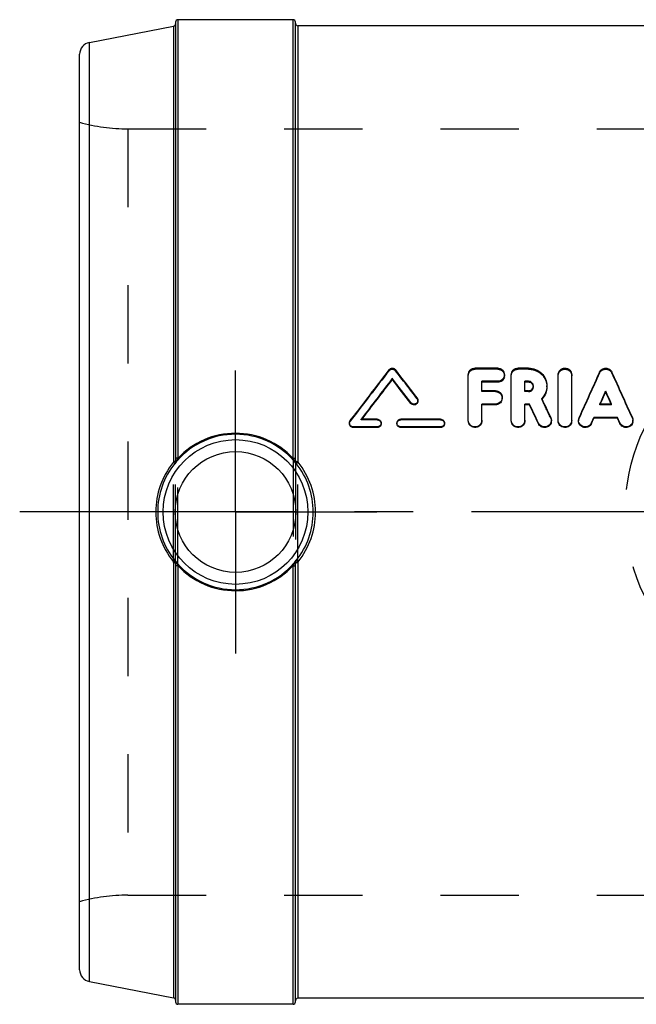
# Model space of a CAD drawing. Header units: millimetres. Extents: x 427 to 568, y 427 to 568.
# Tile 1 of 2: x 427 to 478, y 486 to 568. Entities that reach past the tile are written whole.
import ezdxf

# ---------------------------------------------------------------- set-up
doc = ezdxf.new("R2010")
doc.units = ezdxf.units.MM
doc.header["$LTSCALE"] = 65.185185
doc.linetypes.add('CENTER', pattern=[0.6, 0.375, -0.075, 0.075, -0.075])
doc.linetypes.add('HIDDEN', pattern=[0.2, 0.1, -0.1])
for name, color, linetype in [('ACHSEN_S', 7, 'CONTINUOUS'), ('KOERPER', 7, 'CONTINUOUS'), ('KONST.EL_MIT_GEO', 7, 'CONTINUOUS'), ('KURVEN', 7, 'CONTINUOUS')]:
    doc.layers.add(name, color=color, linetype=linetype)

msp = doc.modelspace()

# ---------------------------------------------------------------- linework, layer by layer
at = {"layer": 'ACHSEN_S', "color": 2, "linetype": 'CENTER'}
msp.add_line((528.258, 527.011), (427.011, 527.011), dxfattribs=at)
at = {"layer": 'KOERPER', "color": 7, "linetype": 'Continuous'}
for p, q in [((449.811, 568.061), (440.211, 568.061)), ((496.555, 567.561), (450.211, 567.561)), ((482.464, 486.461), (450.211, 486.461)), ((449.811, 485.961), (440.211, 485.961))]:
    msp.add_line(p, q, dxfattribs=at)
at = {"layer": 'KOERPER', "color": 2, "linetype": 'CENTER'}
for q in [(445.011, 538.796), (433.225, 527.011), (445.011, 515.225), (456.797, 527.011)]:
    msp.add_line((445.011, 527.011), q, dxfattribs=at)
at = {"layer": 'KONST.EL_MIT_GEO', "color": 7, "linetype": 'Continuous'}
for p, q in [((432.82, 566.163), (439.849, 567.529)), ((439.849, 567.529), (439.849, 531.231)), ((440.011, 567.861), (440.011, 531.241)), ((440.211, 568.061), (440.211, 531.491)), ((449.811, 531.49), (449.811, 568.061)), ((450.011, 531.241), (450.011, 567.856)), ((450.211, 567.561), (450.211, 531.228)), ((432.82, 487.858), (432.82, 566.163)), ((432.011, 488.84), (432.011, 565.181)), ((466.875, 539.011), (464.988, 539.011)), ((469.452, 539.011), (468.573, 539.011)), ((458.086, 538.075), (458.086, 538.157)), ((464.422, 534.665), (464.422, 538.461)), ((465.554, 537.126), (465.554, 537.909)), ((466.875, 537.909), (465.554, 537.909)), ((466.875, 537.829), (465.554, 537.829)), ((466.875, 537.829), (466.875, 537.909)), ((468.007, 534.665), (468.007, 538.461)), ((469.139, 537.126), (469.139, 537.909)), ((469.452, 537.909), (469.139, 537.909)), ((469.452, 537.829), (469.139, 537.829)), ((469.452, 537.829), (469.452, 537.909)), ((471.92, 534.665), (471.92, 538.461)), ((473.052, 534.665), (473.052, 538.461)), ((466.686, 537.126), (465.554, 537.126)), ((469.452, 537.126), (469.139, 537.126)), ((475.886, 537.015), (475.886, 537.089)), ((459.633, 536.064), (459.633, 536.131)), ((470.583, 536.419), (470.556, 536.476)), ((475.434, 536.015), (475.512, 536.186)), ((476.338, 536.015), (476.261, 536.186)), ((465.554, 534.665), (465.554, 536.015)), ((466.686, 536.015), (465.554, 536.015)), ((466.686, 535.949), (465.554, 535.949)), ((466.686, 535.949), (466.686, 536.015)), ((469.139, 534.665), (469.139, 536.015)), ((469.526, 536.015), (469.139, 536.015)), ((469.526, 535.949), (469.139, 535.949)), ((469.526, 535.949), (469.526, 536.015)), ((476.368, 536.015), (475.404, 536.015)), ((454.577, 534.627), (454.948, 535.119)), ((454.948, 535.119), (454.976, 535.155)), ((456.822, 534.758), (455.5, 534.758)), ((462.105, 534.758), (458.803, 534.758)), ((474.702, 534.439), (474.906, 534.898)), ((474.702, 534.385), (474.906, 534.84)), ((474.906, 534.84), (474.906, 534.898)), ((476.866, 534.898), (474.906, 534.898)), ((476.866, 534.84), (474.906, 534.84)), ((476.866, 534.84), (476.866, 534.898)), ((477.07, 534.439), (476.866, 534.898)), ((477.07, 534.385), (476.866, 534.84)), ((454.841, 534.052), (454.841, 534.104)), ((456.822, 534.104), (454.841, 534.104)), ((456.822, 534.052), (454.841, 534.052)), ((456.822, 534.052), (456.822, 534.104)), ((458.803, 534.052), (458.803, 534.104)), ((462.105, 534.104), (458.803, 534.104)), ((462.105, 534.052), (458.803, 534.052)), ((462.105, 534.052), (462.105, 534.104)), ((470.275, 534.374), (470.275, 534.428)), ((474.702, 534.385), (474.702, 534.439)), ((477.07, 534.385), (477.07, 534.439)), ((440.144, 531.352), (440.132, 531.328)), ((440.211, 531.49), (440.144, 531.352)), ((449.825, 531.461), (449.811, 531.49)), ((449.839, 531.433), (449.825, 531.461)), ((449.89, 531.328), (449.839, 531.433)), ((439.946, 531.039), (439.945, 531.064)), ((450.077, 531.061), (450.076, 531.041)), ((439.945, 522.958), (439.946, 522.983)), ((450.076, 522.983), (450.077, 522.96)), ((439.849, 522.791), (439.849, 486.492)), ((440.011, 522.781), (440.011, 486.166)), ((440.132, 522.694), (440.183, 522.589)), ((440.183, 522.589), (440.197, 522.56)), ((440.197, 522.56), (440.211, 522.531)), ((440.211, 522.531), (440.211, 485.961)), ((449.811, 522.531), (449.878, 522.669)), ((449.811, 485.961), (449.811, 522.531)), ((449.878, 522.669), (449.89, 522.694)), ((450.011, 486.16), (450.011, 522.781)), ((450.211, 522.793), (450.211, 486.461)), ((432.82, 487.858), (439.849, 486.492))]:
    msp.add_line(p, q, dxfattribs=at)
at = {"layer": 'KONST.EL_MIT_GEO', "color": 8, "linetype": 'HIDDEN'}
for p, q in [((436.036, 558.961), (436.036, 495.061)), ((436.036, 558.961), (492.011, 558.961)), ((457.818, 538.793), (457.818, 538.88)), ((458.355, 538.793), (458.355, 538.88)), ((464.988, 538.922), (464.988, 539.011)), ((466.875, 538.922), (464.988, 538.922)), ((466.875, 538.922), (466.875, 539.011)), ((468.573, 538.922), (468.573, 539.011)), ((469.452, 538.922), (468.573, 538.922)), ((469.452, 538.922), (469.452, 539.011)), ((475.368, 538.597), (475.368, 538.682)), ((476.404, 538.597), (476.404, 538.682)), ((467.441, 538.377), (467.441, 538.461)), ((465.554, 537.051), (465.554, 537.126)), ((466.686, 537.051), (465.554, 537.051)), ((466.686, 537.051), (466.686, 537.126)), ((469.139, 537.051), (469.139, 537.126)), ((469.452, 537.051), (469.139, 537.051)), ((469.452, 537.051), (469.452, 537.126)), ((469.853, 537.441), (469.853, 537.518)), ((470.985, 537.44), (470.985, 537.518)), ((460.162, 536.449), (460.162, 536.519)), ((460.228, 536.256), (460.228, 536.325)), ((467.252, 536.501), (467.252, 536.571)), ((470.556, 536.406), (470.556, 536.476)), ((475.404, 535.949), (475.404, 536.015)), ((475.404, 535.949), (475.434, 536.015)), ((476.368, 535.949), (475.404, 535.949)), ((476.368, 535.949), (476.338, 536.015)), ((476.368, 535.949), (476.368, 536.015)), ((454.577, 534.571), (454.577, 534.627)), ((455.5, 534.702), (455.5, 534.758)), ((455.5, 534.702), (455.527, 534.738)), ((456.822, 534.702), (455.5, 534.702)), ((455.527, 534.738), (455.543, 534.759)), ((456.822, 534.702), (456.822, 534.758)), ((458.803, 534.702), (458.803, 534.758)), ((462.105, 534.702), (458.803, 534.702)), ((462.105, 534.702), (462.105, 534.758)), ((464.422, 534.609), (464.422, 534.665)), ((465.554, 534.609), (465.554, 534.665)), ((468.007, 534.609), (468.007, 534.665)), ((469.139, 534.609), (469.139, 534.665)), ((471.301, 534.844), (471.301, 534.902)), ((471.354, 534.609), (471.354, 534.665)), ((471.92, 534.609), (471.92, 534.665)), ((473.052, 534.609), (473.052, 534.665)), ((473.618, 534.665), (473.618, 534.609)), ((473.666, 534.833), (473.666, 534.891)), ((478.106, 534.833), (478.106, 534.891)), ((478.154, 534.609), (478.154, 534.665)), ((454.511, 534.431), (454.511, 534.377)), ((457.152, 534.377), (457.152, 534.432)), ((458.473, 534.432), (458.473, 534.377)), ((462.435, 534.377), (462.435, 534.432)), ((439.849, 522.791), (439.849, 531.231)), ((440.011, 522.781), (440.011, 531.241)), ((440.211, 522.531), (440.211, 531.491)), ((449.811, 531.49), (449.811, 522.531)), ((450.011, 531.241), (450.011, 522.781)), ((450.211, 522.793), (450.211, 531.228)), ((436.036, 495.061), (492.011, 495.061))]:
    msp.add_line(p, q, dxfattribs=at)
at = {"layer": 'KONST.EL_MIT_GEO', "color": 7, "linetype": 'Continuous'}
for radius in [6.034, 5.034]:
    msp.add_circle((445.011, 527.011), radius, dxfattribs=at)
for centre, radius, start, end in [((439.811, 567.726), 0.2, 280.99849, 360), ((440.211, 567.861), 0.2, 90, 180.00037), ((449.811, 567.861), 0.2, 359.99963, 90), ((450.211, 567.761), 0.2, 180, 270), ((433.011, 565.181), 1, 101, 180.00001), ((915.448, 186.749), 577.427, 142.423007, 142.887851), ((5.819, 190.647), 571.012, 37.28052, 37.57884), ((1069.431, 269.754), 652.099, 155.644016, 156.009188), ((-117.659, 269.754), 652.099, 23.990812, 24.355984), ((919.451, 184.333), 581.419, 142.515185, 142.936026), ((914.982, 185.086), 577.369, 142.310974, 142.725698), ((2.643, 188.851), 573.972, 37.232178, 37.486636), ((6.86, 189.444), 570.218, 37.43583, 37.69077), ((469.469, 537.518), 0.384, 350.07558, 359.99372), ((-109.622, 260.898), 642.301, 25.251854, 25.401621), ((-114.285, 259.284), 646.076, 25.205761, 25.361371), ((-107.295, 260.508), 639.21, 25.368876, 25.525213), ((454.836, 534.431), 0.325, 142.91735, 154.41483), ((458.8, 534.431), 0.327, 160.08778, 179.9203), ((474.171, 534.665), 0.553, 155.95699, 179.95195), ((445.011, 527.041), 6.453, 41.39164, 138.57897), ((445.011, 527.014), 6.563, 42.9989, 136.99782), ((445.018, 527.028), 6.467, 139.91953, 141.66577), ((445.03, 527.018), 6.482, 138.5375, 139.91977), ((439.072, 531.849), 1.181, 330.07108, 333.83202), ((445.001, 527.026), 6.47, 38.33282, 41.43381), ((450.895, 531.82), 1.12, 206.11713, 208.11059), ((450.332, 531.239), 0.321, 179.66576, 183.35228), ((450.211, 533.097), 1.868, 268.934, 269.99881), ((444.983, 527.01), 6.624, 141.38303, 179.99316), ((444.997, 527.012), 6.476, 141.2682, 180.00962), ((444.965, 527.026), 6.599, 141.12073, 141.39195), ((439.712, 531.251), 0.299, 321.24005, 334.12118), ((438.18, 532.413), 2.237, 322.10688, 323.00996), ((439.67, 531.237), 0.34, 324.26983, 327.68961), ((439.662, 531.242), 0.348, 327.74216, 338.62954), ((450.309, 531.247), 0.297, 205.81297, 218.75798), ((444.979, 527.012), 6.51, 359.99117, 38.46563), ((448.765, 533.031), 2.374, 307.41221, 308.1925), ((445.033, 527.01), 6.657, 0.00741, 38.63072), ((444.983, 527.012), 6.624, 180.00681, 218.61758), ((444.997, 527.01), 6.476, 179.99038, 218.7318), ((444.979, 527.01), 6.51, 321.53437, 0.00883), ((445.033, 527.012), 6.657, 321.36924, 359.99263), ((445.021, 526.996), 6.47, 218.33298, 221.43677), ((445.004, 526.993), 6.466, 319.91966, 321.66612), ((451.842, 521.608), 2.238, 142.10747, 143.01079), ((450.352, 522.784), 0.34, 144.26984, 147.20744), ((444.965, 526.996), 6.6, 218.60861, 218.87923), ((439.709, 522.77), 0.301, 0.04706, 6.47787), ((439.69, 522.782), 0.321, 359.667, 4.70383), ((439.127, 522.201), 1.119, 26.11671, 28.10575), ((445.011, 526.981), 6.453, 221.39459, 318.58271), ((445.011, 527.007), 6.563, 222.99909, 316.99733), ((444.992, 527.003), 6.482, 318.54128, 319.9199), ((450.95, 522.173), 1.181, 150.07143, 153.83165), ((450.31, 522.773), 0.299, 167.14704, 180.05283), ((450.359, 522.78), 0.348, 147.26538, 158.63288), ((450.211, 520.925), 1.868, 90.00141, 91.06589), ((448.766, 520.992), 2.372, 51.8084, 52.58895), ((433.011, 488.84), 1, 179.99999, 259), ((439.811, 486.296), 0.2, 0, 79.00153), ((440.211, 486.161), 0.2, 179.9997, 270), ((449.811, 486.161), 0.2, 270, 0.0003), ((450.211, 486.261), 0.2, 90, 180)]:
    msp.add_arc(centre, radius, start, end, dxfattribs=at)
at = {"layer": 'KONST.EL_MIT_GEO', "color": 8, "linetype": 'HIDDEN'}
for centre, radius, start, end in [((436.036, 573.961), 15, 254.43642, 270), ((912.899, 186.043), 575.787, 142.219489, 142.749069), ((10.008, 191.23), 567.287, 37.48426, 37.78315), ((1062.18, 270.985), 644.952, 155.484956, 155.851919), ((-110.407, 270.985), 644.952, 24.148081, 24.515044), ((466.909, 538.377), 0.531, 349.72006, 359.97503), ((469.474, 537.441), 0.378, 0.00129, 5.83105), ((466.71, 536.501), 0.541, 344.69333, 359.95817), ((469.457, 537.493), 1.545, 315.31656, 317.26159), ((-102.444, 262.224), 635.221, 25.415164, 25.57132), ((465.009, 534.608), 0.545, 350.68365, 0.04904), ((468.594, 534.608), 0.545, 350.68365, 0.04904), ((470.805, 534.609), 0.549, 349.95425, 359.96979), ((472.507, 534.608), 0.545, 350.68365, 0.04904), ((477.605, 534.609), 0.549, 348.68371, 359.9607), ((436.036, 480.061), 15, 90, 105.56358)]:
    msp.add_arc(centre, radius, start, end, dxfattribs=at)
at = {"layer": 'KONST.EL_MIT_GEO', "color": 7, "linetype": 'Continuous'}
for points, knots in [([(457.818, 538.88), (457.878, 538.959), (458.086, 539.062), (458.294, 538.959), (458.355, 538.88)], [0, 0, 0, 0, 0.499097, 1, 1, 1, 1]), ([(464.422, 538.461), (464.422, 538.602), (464.547, 538.898), (464.844, 539.011), (464.988, 539.011)], [0, 0, 0, 0, 0.495681, 1, 1, 1, 1]), ([(466.875, 539.011), (467.018, 539.011), (467.316, 538.897), (467.441, 538.602), (467.441, 538.461)], [0, 0, 0, 0, 0.504615, 1, 1, 1, 1]), ([(468.007, 538.461), (468.007, 538.602), (468.132, 538.898), (468.429, 539.011), (468.573, 539.011)], [0, 0, 0, 0, 0.495681, 1, 1, 1, 1]), ([(469.452, 539.011), (469.651, 539.011), (470.053, 538.934), (470.563, 538.603), (470.905, 538.107), (470.985, 537.712), (470.985, 537.518)], [0, 0, 0, 0, 0.253435, 0.504591, 0.752849, 1, 1, 1, 1]), ([(471.92, 538.461), (471.92, 538.602), (472.047, 538.898), (472.487, 539.067), (472.925, 538.897), (473.052, 538.602), (473.052, 538.461)], [0, 0, 0, 0, 0.24826, 0.500467, 0.752028, 1, 1, 1, 1]), ([(475.368, 538.682), (475.412, 538.778), (475.561, 538.949), (475.885, 539.041), (476.21, 538.95), (476.36, 538.779), (476.404, 538.682)], [0, 0, 0, 0, 0.247692, 0.498972, 0.751085, 1, 1, 1, 1]), ([(467.441, 538.461), (467.441, 538.32), (467.316, 538.024), (467.019, 537.909), (466.875, 537.909)], [0, 0, 0, 0, 0.49507, 1, 1, 1, 1]), ([(467.432, 538.282), (467.41, 538.158), (467.266, 537.918), (467.003, 537.829), (466.875, 537.829)], [0, 0, 0, 0, 0.494641, 1, 1, 1, 1]), ([(469.853, 537.518), (469.853, 537.618), (469.765, 537.828), (469.554, 537.909), (469.452, 537.909)], [0, 0, 0, 0, 0.49557, 1, 1, 1, 1]), ([(469.761, 537.688), (469.705, 537.753), (469.597, 537.817), (469.482, 537.829), (469.452, 537.829)], [0, 0, 0, 0, 0.742947, 1, 1, 1, 1]), ([(466.686, 537.126), (466.83, 537.126), (467.129, 537.01), (467.252, 536.713), (467.252, 536.571)], [0, 0, 0, 0, 0.503549, 1, 1, 1, 1]), ([(469.452, 537.126), (469.543, 537.126), (469.731, 537.19), (469.832, 537.363), (469.847, 537.452)], [0, 0, 0, 0, 0.502169, 1, 1, 1, 1]), ([(470.985, 537.518), (470.985, 537.327), (470.908, 536.941), (470.69, 536.613), (470.556, 536.476)], [0, 0, 0, 0, 0.497969, 1, 1, 1, 1]), ([(470.985, 537.44), (470.985, 537.26), (470.915, 536.893), (470.716, 536.578), (470.592, 536.444)], [0, 0, 0, 0, 0.497907, 1, 1, 1, 1]), ([(460.228, 536.325), (460.228, 536.258), (460.183, 536.121), (460.008, 535.996), (459.793, 535.994), (459.674, 536.077), (459.633, 536.131)], [0, 0, 0, 0, 0.247544, 0.496665, 0.749898, 1, 1, 1, 1]), ([(460.197, 536.12), (460.151, 536.023), (459.938, 535.871), (459.699, 535.978), (459.633, 536.064)], [0, 0, 0, 0, 0.497866, 1, 1, 1, 1]), ([(467.252, 536.571), (467.252, 536.429), (467.129, 536.131), (466.83, 536.015), (466.686, 536.015)], [0, 0, 0, 0, 0.496223, 1, 1, 1, 1]), ([(467.233, 536.358), (467.201, 536.243), (467.054, 536.028), (466.807, 535.949), (466.686, 535.949)], [0, 0, 0, 0, 0.496313, 1, 1, 1, 1]), ([(456.822, 534.758), (456.906, 534.758), (457.081, 534.689), (457.152, 534.515), (457.152, 534.432)], [0, 0, 0, 0, 0.502333, 1, 1, 1, 1]), ([(458.493, 534.542), (458.515, 534.605), (458.602, 534.717), (458.737, 534.758), (458.803, 534.758)], [0, 0, 0, 0, 0.500527, 1, 1, 1, 1]), ([(462.105, 534.758), (462.189, 534.758), (462.364, 534.689), (462.435, 534.515), (462.435, 534.432)], [0, 0, 0, 0, 0.502333, 1, 1, 1, 1]), ([(465.554, 534.665), (465.554, 534.522), (465.43, 534.222), (464.987, 534.045), (464.546, 534.223), (464.422, 534.522), (464.422, 534.665)], [0, 0, 0, 0, 0.249543, 0.500479, 0.750754, 1, 1, 1, 1]), ([(465.547, 534.52), (465.525, 534.387), (465.369, 534.126), (464.94, 534.001), (464.534, 534.191), (464.422, 534.473), (464.422, 534.609)], [0, 0, 0, 0, 0.247919, 0.500286, 0.75128, 1, 1, 1, 1]), ([(469.139, 534.665), (469.139, 534.522), (469.015, 534.222), (468.572, 534.045), (468.131, 534.223), (468.007, 534.522), (468.007, 534.665)], [0, 0, 0, 0, 0.249543, 0.500479, 0.750754, 1, 1, 1, 1]), ([(469.132, 534.52), (469.11, 534.387), (468.954, 534.126), (468.525, 534.001), (468.119, 534.191), (468.007, 534.473), (468.007, 534.609)], [0, 0, 0, 0, 0.247919, 0.500286, 0.75128, 1, 1, 1, 1]), ([(471.354, 534.665), (471.354, 534.541), (471.264, 534.285), (470.92, 534.075), (470.519, 534.121), (470.328, 534.315), (470.275, 534.428)], [0, 0, 0, 0, 0.24826, 0.499351, 0.750054, 1, 1, 1, 1]), ([(471.346, 534.513), (471.325, 534.399), (471.206, 534.178), (470.867, 534.019), (470.499, 534.086), (470.325, 534.269), (470.275, 534.374)], [0, 0, 0, 0, 0.247975, 0.499318, 0.750717, 1, 1, 1, 1]), ([(473.052, 534.665), (473.052, 534.522), (472.928, 534.222), (472.485, 534.045), (472.044, 534.223), (471.92, 534.522), (471.92, 534.665)], [0, 0, 0, 0, 0.249543, 0.500479, 0.750754, 1, 1, 1, 1]), ([(473.045, 534.52), (473.023, 534.387), (472.868, 534.126), (472.438, 534.001), (472.032, 534.191), (471.92, 534.473), (471.92, 534.609)], [0, 0, 0, 0, 0.247919, 0.500286, 0.75128, 1, 1, 1, 1]), ([(474.702, 534.439), (474.651, 534.324), (474.462, 534.124), (474.059, 534.073), (473.71, 534.281), (473.618, 534.54), (473.618, 534.665)], [0, 0, 0, 0, 0.25035, 0.500796, 0.750816, 1, 1, 1, 1]), ([(474.702, 534.385), (474.651, 534.27), (474.461, 534.072), (474.059, 534.021), (473.711, 534.227), (473.618, 534.485), (473.618, 534.609)], [0, 0, 0, 0, 0.250164, 0.501359, 0.751666, 1, 1, 1, 1]), ([(478.154, 534.665), (478.154, 534.54), (478.062, 534.281), (477.714, 534.073), (477.31, 534.125), (477.121, 534.325), (477.07, 534.439)], [0, 0, 0, 0, 0.248227, 0.499363, 0.750059, 1, 1, 1, 1]), ([(478.143, 534.502), (478.121, 534.388), (477.996, 534.169), (477.654, 534.018), (477.288, 534.092), (477.117, 534.279), (477.07, 534.385)], [0, 0, 0, 0, 0.248054, 0.499456, 0.750816, 1, 1, 1, 1]), ([(454.841, 534.104), (454.757, 534.104), (454.582, 534.174), (454.511, 534.348), (454.511, 534.431)], [0, 0, 0, 0, 0.50202, 1, 1, 1, 1]), ([(454.841, 534.052), (454.757, 534.052), (454.583, 534.12), (454.511, 534.294), (454.511, 534.377)], [0, 0, 0, 0, 0.503322, 1, 1, 1, 1]), ([(457.152, 534.432), (457.152, 534.348), (457.081, 534.173), (456.906, 534.104), (456.822, 534.104)], [0, 0, 0, 0, 0.498649, 1, 1, 1, 1]), ([(457.131, 534.261), (457.107, 534.2), (457.02, 534.092), (456.887, 534.052), (456.822, 534.052)], [0, 0, 0, 0, 0.499867, 1, 1, 1, 1]), ([(458.803, 534.104), (458.719, 534.104), (458.544, 534.174), (458.473, 534.348), (458.473, 534.432)], [0, 0, 0, 0, 0.50221, 1, 1, 1, 1]), ([(458.803, 534.052), (458.719, 534.052), (458.545, 534.12), (458.473, 534.294), (458.473, 534.377)], [0, 0, 0, 0, 0.503513, 1, 1, 1, 1]), ([(462.435, 534.432), (462.435, 534.348), (462.364, 534.173), (462.189, 534.104), (462.105, 534.104)], [0, 0, 0, 0, 0.498649, 1, 1, 1, 1]), ([(462.414, 534.261), (462.39, 534.2), (462.303, 534.092), (462.17, 534.052), (462.105, 534.052)], [0, 0, 0, 0, 0.499867, 1, 1, 1, 1]), ([(439.849, 531.231), (439.884, 531.231), (439.936, 531.237), (439.993, 531.238), (440.009, 531.248)], [0, 0, 0, 0, 0.659947, 1, 1, 1, 1]), ([(440.011, 531.241), (440.011, 531.229), (440.009, 531.186), (439.998, 531.144), (439.987, 531.115)], [0, 0, 0, 0, 0.272517, 1, 1, 1, 1]), ([(440.211, 531.49), (440.185, 531.49), (440.139, 531.489), (440.074, 531.486), (440.039, 531.479), (440.011, 531.474), (440.011, 531.469)], [0, 0, 0, 0, 0.376817, 0.698032, 0.914292, 1, 1, 1, 1]), ([(440.018, 531.265), (440.016, 531.261), (440.012, 531.254), (440.011, 531.245), (440.011, 531.241)], [0, 0, 0, 0, 0.514514, 1, 1, 1, 1]), ([(440.132, 531.328), (440.119, 531.325), (440.077, 531.314), (440.033, 531.292), (440.018, 531.265)], [0, 0, 0, 0, 0.307557, 1, 1, 1, 1]), ([(449.811, 531.49), (449.836, 531.49), (449.883, 531.489), (449.948, 531.486), (449.982, 531.479), (450.011, 531.474), (450.011, 531.469)], [0, 0, 0, 0, 0.376816, 0.698031, 0.914291, 1, 1, 1, 1]), ([(449.89, 531.328), (449.903, 531.325), (449.945, 531.314), (449.989, 531.292), (450.004, 531.265)], [0, 0, 0, 0, 0.307492, 1, 1, 1, 1]), ([(450.004, 531.265), (450.006, 531.261), (450.01, 531.254), (450.011, 531.245), (450.011, 531.241)], [0, 0, 0, 0, 0.514566, 1, 1, 1, 1]), ([(450.011, 531.249), (450.011, 531.244), (450.033, 531.24), (450.062, 531.234), (450.116, 531.231), (450.154, 531.229), (450.176, 531.229)], [0, 0, 0, 0, 0.083428, 0.292865, 0.610434, 1, 1, 1, 1]), ([(439.827, 531.168), (439.841, 531.157), (439.88, 531.123), (439.923, 531.092), (439.943, 531.066)], [0, 0, 0, 0, 0.354067, 1, 1, 1, 1]), ([(450.077, 531.061), (450.081, 531.059), (450.097, 531.07), (450.123, 531.083), (450.162, 531.112), (450.191, 531.134), (450.207, 531.146)], [0, 0, 0, 0, 0.088612, 0.299293, 0.613705, 1, 1, 1, 1]), ([(439.946, 522.983), (439.954, 522.971), (439.987, 522.918), (440.006, 522.856), (440.01, 522.809)], [0, 0, 0, 0, 0.23629, 1, 1, 1, 1]), ([(439.827, 522.853), (439.841, 522.865), (439.88, 522.898), (439.923, 522.929), (439.943, 522.955)], [0, 0, 0, 0, 0.354198, 1, 1, 1, 1]), ([(439.849, 522.791), (439.884, 522.79), (439.936, 522.785), (439.993, 522.784), (440.009, 522.774)], [0, 0, 0, 0, 0.659939, 1, 1, 1, 1]), ([(440.018, 522.756), (440.015, 522.76), (440.012, 522.768), (440.011, 522.776), (440.011, 522.781)], [0, 0, 0, 0, 0.514566, 1, 1, 1, 1]), ([(440.211, 522.531), (440.185, 522.531), (440.139, 522.532), (440.074, 522.536), (440.039, 522.542), (440.011, 522.547), (440.011, 522.553)], [0, 0, 0, 0, 0.376816, 0.698031, 0.914291, 1, 1, 1, 1]), ([(440.132, 522.694), (440.119, 522.697), (440.077, 522.708), (440.033, 522.73), (440.018, 522.756)], [0, 0, 0, 0, 0.307492, 1, 1, 1, 1]), ([(449.811, 522.531), (449.836, 522.531), (449.883, 522.532), (449.948, 522.536), (449.982, 522.542), (450.011, 522.547), (450.011, 522.553)], [0, 0, 0, 0, 0.376816, 0.698032, 0.914292, 1, 1, 1, 1]), ([(449.89, 522.694), (449.903, 522.697), (449.945, 522.708), (449.989, 522.73), (450.004, 522.756)], [0, 0, 0, 0, 0.307556, 1, 1, 1, 1]), ([(450.004, 522.756), (450.006, 522.76), (450.01, 522.768), (450.011, 522.776), (450.011, 522.781)], [0, 0, 0, 0, 0.514514, 1, 1, 1, 1]), ([(450.011, 522.781), (450.011, 522.792), (450.013, 522.835), (450.024, 522.878), (450.035, 522.907)], [0, 0, 0, 0, 0.272516, 1, 1, 1, 1]), ([(450.011, 522.772), (450.011, 522.777), (450.033, 522.782), (450.062, 522.787), (450.116, 522.791), (450.154, 522.792), (450.176, 522.793)], [0, 0, 0, 0, 0.083429, 0.292868, 0.610439, 1, 1, 1, 1]), ([(450.077, 522.96), (450.081, 522.962), (450.097, 522.951), (450.123, 522.938), (450.162, 522.909), (450.191, 522.888), (450.207, 522.876)], [0, 0, 0, 0, 0.088589, 0.299237, 0.613647, 1, 1, 1, 1])]:
    msp.add_open_spline(points, degree=3, knots=knots, dxfattribs=at)
at = {"layer": 'KONST.EL_MIT_GEO', "color": 8, "linetype": 'HIDDEN'}
for points, knots in [([(457.818, 538.793), (457.878, 538.871), (458.086, 538.974), (458.294, 538.871), (458.355, 538.793)], [0, 0, 0, 0, 0.499094, 1, 1, 1, 1]), ([(464.422, 538.377), (464.422, 538.517), (464.548, 538.811), (464.844, 538.922), (464.988, 538.922)], [0, 0, 0, 0, 0.494379, 1, 1, 1, 1]), ([(466.875, 538.922), (467.018, 538.922), (467.315, 538.811), (467.441, 538.517), (467.441, 538.377)], [0, 0, 0, 0, 0.505918, 1, 1, 1, 1]), ([(468.007, 538.377), (468.007, 538.517), (468.133, 538.811), (468.429, 538.922), (468.573, 538.922)], [0, 0, 0, 0, 0.494379, 1, 1, 1, 1]), ([(469.452, 538.922), (469.651, 538.922), (470.052, 538.846), (470.562, 538.519), (470.905, 538.026), (470.985, 537.634), (470.985, 537.44)], [0, 0, 0, 0, 0.254282, 0.505796, 0.753706, 1, 1, 1, 1]), ([(471.92, 538.377), (471.92, 538.517), (472.048, 538.812), (472.487, 538.979), (472.924, 538.811), (473.052, 538.517), (473.052, 538.377)], [0, 0, 0, 0, 0.247608, 0.500469, 0.75268, 1, 1, 1, 1]), ([(475.368, 538.597), (475.412, 538.692), (475.562, 538.862), (475.885, 538.953), (476.209, 538.863), (476.36, 538.693), (476.404, 538.597)], [0, 0, 0, 0, 0.247242, 0.498969, 0.751535, 1, 1, 1, 1]), ([(466.686, 537.051), (466.83, 537.051), (467.127, 536.938), (467.252, 536.642), (467.252, 536.501)], [0, 0, 0, 0, 0.504853, 1, 1, 1, 1]), ([(469.452, 537.051), (469.554, 537.051), (469.764, 537.132), (469.853, 537.341), (469.853, 537.441)], [0, 0, 0, 0, 0.504748, 1, 1, 1, 1]), ([(456.822, 534.702), (456.906, 534.702), (457.081, 534.634), (457.152, 534.46), (457.152, 534.377)], [0, 0, 0, 0, 0.503636, 1, 1, 1, 1]), ([(458.473, 534.377), (458.473, 534.46), (458.545, 534.634), (458.719, 534.702), (458.803, 534.702)], [0, 0, 0, 0, 0.497222, 1, 1, 1, 1]), ([(462.105, 534.702), (462.189, 534.702), (462.364, 534.634), (462.435, 534.46), (462.435, 534.377)], [0, 0, 0, 0, 0.503636, 1, 1, 1, 1])]:
    msp.add_open_spline(points, degree=3, knots=knots, dxfattribs=at)
for points in [[(469.851, 537.479), (469.843, 537.555), (469.81, 537.631), (469.761, 537.688)], [(460.162, 536.449), (460.204, 536.395), (460.228, 536.324), (460.228, 536.256)], [(454.511, 534.377), (454.511, 534.445), (454.535, 534.517), (454.577, 534.571)], [(471.301, 534.844), (471.335, 534.771), (471.354, 534.689), (471.354, 534.609)], [(473.618, 534.609), (473.618, 534.685), (473.635, 534.763), (473.666, 534.833)], [(478.106, 534.833), (478.137, 534.763), (478.154, 534.685), (478.154, 534.609)], [(457.152, 534.377), (457.152, 534.338), (457.145, 534.298), (457.131, 534.261)], [(462.435, 534.377), (462.435, 534.338), (462.428, 534.298), (462.414, 534.261)]]:
    msp.add_open_spline(points, degree=3, dxfattribs=at)
at = {"layer": 'KONST.EL_MIT_GEO', "color": 7, "linetype": 'Continuous'}
for points in [[(475.404, 536.015), (475.565, 536.373), (475.725, 536.731), (475.886, 537.089)], [(475.512, 536.186), (475.636, 536.463), (475.761, 536.739), (475.886, 537.015)], [(476.368, 536.015), (476.208, 536.373), (476.047, 536.731), (475.886, 537.089)], [(476.261, 536.186), (476.136, 536.463), (476.011, 536.739), (475.886, 537.015)], [(460.162, 536.519), (460.204, 536.465), (460.228, 536.393), (460.228, 536.325)], [(460.228, 536.256), (460.228, 536.21), (460.217, 536.162), (460.197, 536.12)], [(454.511, 534.431), (454.511, 534.479), (454.522, 534.528), (454.543, 534.572)], [(471.301, 534.902), (471.335, 534.829), (471.354, 534.746), (471.354, 534.665)], [(478.106, 534.891), (478.137, 534.82), (478.154, 534.742), (478.154, 534.665)], [(439.849, 531.231), (439.849, 531.209), (439.841, 531.185), (439.827, 531.168)], [(440.096, 531.259), (440.057, 531.192), (440.013, 531.128), (439.967, 531.067)], [(440.011, 531.251), (440.011, 531.206), (440, 531.161), (439.981, 531.121)], [(450.076, 531.039), (450.014, 531.119), (449.955, 531.203), (449.907, 531.293)], [(450.011, 531.249), (450.011, 531.204), (450.021, 531.159), (450.041, 531.118)], [(450.02, 531.161), (450.016, 531.181), (450.013, 531.2), (450.011, 531.22)], [(450.211, 531.228), (450.211, 531.206), (450.219, 531.183), (450.233, 531.166)], [(450.076, 531.039), (450.05, 531.075), (450.031, 531.118), (450.02, 531.161)], [(439.946, 522.983), (440.008, 522.902), (440.067, 522.818), (440.114, 522.728)], [(439.827, 522.853), (439.841, 522.836), (439.849, 522.813), (439.849, 522.791)], [(439.945, 522.958), (439.98, 522.915), (440.003, 522.859), (440.009, 522.804)], [(449.926, 522.762), (449.964, 522.829), (450.008, 522.893), (450.055, 522.955)], [(450.077, 522.96), (450.049, 522.925), (450.028, 522.883), (450.018, 522.839)], [(450.233, 522.856), (450.219, 522.839), (450.211, 522.815), (450.211, 522.793)]]:
    msp.add_open_spline(points, degree=3, dxfattribs=at)
at = {"layer": 'KURVEN', "color": 8, "linetype": 'HIDDEN'}
msp.add_circle((493.511, 527.011), 16, dxfattribs=at)

doc.saveas('drawing.dxf')
